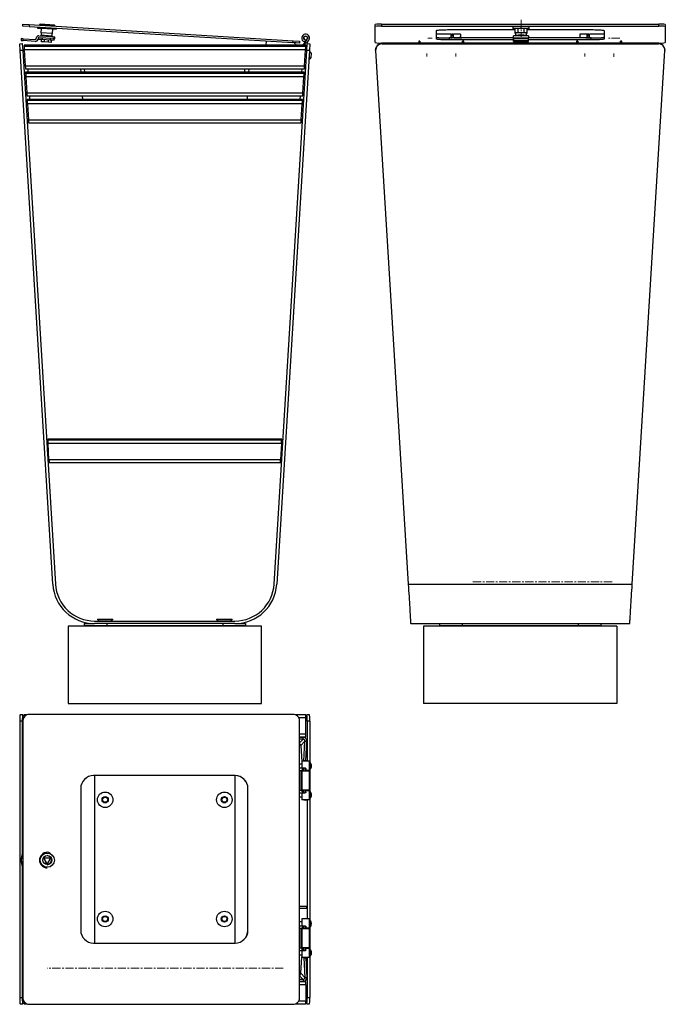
# Model space of a CAD drawing. Header units: millimetres. Extents: x 70 to 1072, y 36 to 1564.
import ezdxf

# ---------------------------------------------------------------- set-up
doc = ezdxf.new("R2010")
doc.units = ezdxf.units.MM
doc.linetypes.add('CENTERX2', pattern=[20.32, 12.7, -2.54, 2.54, -2.54])
doc.layers.add('FORMAT', color=7, linetype='Continuous')

msp = doc.modelspace()

# ---------------------------------------------------------------- linework, layer by layer
at = {"color": 7, "linetype": 'Continuous', "lineweight": 25}
for p, q in [((74.7, 1554.3), (74.9, 1557.3)), ((84.7, 1553.7), (74.7, 1554.3)), ((74.9, 1557.3), (84.9, 1556.7)), ((84.9, 1556.7), (84.7, 1553.7)), ((84.7, 1553.7), (493.9, 1528.6)), ((84.9, 1556.7), (494.1, 1531.6)), ((98.1, 1550.8), (98.2, 1552.8)), ((105.3, 1550.4), (98.1, 1550.8)), ((100.9, 1556.2), (100.8, 1555.7)), ((123.9, 1555.8), (101.9, 1557.1)), ((103.6, 1544), (103.4, 1540)), ((103.6, 1544), (104, 1550.5)), ((120.6, 1543), (103.6, 1544)), ((105.3, 1550.4), (105.4, 1552.4)), ((119.7, 1549.5), (105.3, 1550.4)), ((119.7, 1549.5), (119.8, 1551.5)), ((126.9, 1549.1), (119.7, 1549.5)), ((121, 1549.4), (120.6, 1543)), ((124.8, 1554.2), (124.8, 1554.7)), ((126.9, 1549.1), (127, 1551.1)), ((621.5, 1553.7), (621.5, 1556.7)), ((621.5, 1528.6), (621.5, 1553.7)), ((631.5, 1557.3), (631.5, 1554.3)), ((631.5, 1557.3), (1061.5, 1557.3)), ((631.5, 1554.3), (1061.5, 1554.3)), ((716.5, 1534.1), (716.5, 1547.6)), ((736.5, 1548.8), (838, 1548.8)), ((835.3, 1550.4), (835.3, 1552.4)), ((847.8, 1550.8), (835.3, 1550.4)), ((835.3, 1550.4), (835.3, 1549.5)), ((835.3, 1549.5), (838, 1549.4)), ((838, 1550), (838, 1543.5)), ((843, 1550.5), (843, 1544)), ((847.8, 1544), (843, 1544)), ((847.8, 1550.8), (847.8, 1552.8)), ((860.3, 1550.4), (847.8, 1550.8)), ((852.5, 1544), (847.8, 1544)), ((852.5, 1544), (852.5, 1550.5)), ((857.5, 1543.5), (857.5, 1550)), ((857.5, 1549.4), (860.3, 1549.5)), ((857.5, 1548.8), (956.5, 1548.8)), ((860.3, 1550.4), (860.3, 1552.4)), ((860.3, 1549.5), (860.3, 1550.4)), ((976.5, 1547.6), (976.5, 1534.1)), ((1061.5, 1554.3), (1061.5, 1557.3)), ((1071.5, 1556.7), (1071.5, 1553.7)), ((1071.5, 1553.7), (1071.5, 1528.6)), ((72.5, 1534.9), (72.3, 1531.9)), ((72.3, 1531.9), (75.3, 1531.7)), ((75.5, 1534.7), (72.5, 1534.9)), ((75.3, 1531.7), (75.5, 1534.7)), ((94.3, 1530.5), (75.3, 1531.7)), ((75.5, 1534.7), (94.5, 1533.5)), ((95.5, 1534.5), (95.6, 1535.5)), ((98.6, 1535.3), (98.5, 1534.3)), ((99.4, 1533.7), (99.5, 1536.2)), ((105.4, 1533.4), (99.4, 1533.7)), ((121.6, 1534.9), (99.6, 1536.2)), ((99.8, 1539.2), (121.8, 1537.9)), ((103.1, 1540), (103.1, 1539)), ((120.6, 1538.9), (103.1, 1540)), ((103.8, 1530), (104, 1533.5)), ((107.8, 1529.7), (103.8, 1530)), ((105.4, 1533.4), (105.6, 1535.9)), ((117.5, 1532.6), (105.4, 1533.4)), ((108, 1533.2), (107.8, 1529.7)), ((114.7, 1529.3), (107.8, 1529.7)), ((114.7, 1529.3), (114.9, 1532.8)), ((118.7, 1529), (114.7, 1529.3)), ((117.5, 1532.6), (117.7, 1535.1)), ((123.6, 1532.3), (117.5, 1532.6)), ((118.9, 1532.5), (118.7, 1529)), ((120.3, 1539), (120.6, 1543)), ((120.5, 1537.9), (120.6, 1538.9)), ((121.8, 1537.9), (121.6, 1534.9)), ((124.6, 1534.7), (121.6, 1534.9)), ((121.8, 1537.9), (124.8, 1537.7)), ((123.6, 1532.3), (123.7, 1534.7)), ((124.6, 1534.7), (124.8, 1537.7)), ((452.6, 1524.5), (453, 1531.1)), ((493.9, 1528.6), (494.1, 1531.6)), ((503.9, 1528), (493.9, 1528.6)), ((494.1, 1531.6), (504.1, 1531)), ((499.5, 1524.5), (495.9, 1528.5)), ((504.1, 1531), (503.9, 1528)), ((509.9, 1524.7), (516.1, 1534)), ((512.8, 1529.2), (510.5, 1530.6)), ((513.2, 1529.7), (512.8, 1529.2)), ((512.9, 1524.5), (513.2, 1528.6)), ((513.4, 1532.7), (513.3, 1529.7)), ((514.4, 1531.7), (513.3, 1529.9)), ((513.4, 1532.3), (514.4, 1531.7)), ((513.5, 1529.4), (516.2, 1534.2)), ((516.2, 1528.1), (518.8, 1532.7)), ((691, 1531.1), (689, 1531.1)), ((689, 1531.1), (689, 1527.1)), ((691, 1531.1), (691, 1527.1)), ((739, 1541.7), (716.5, 1541.7)), ((736.5, 1535.9), (736.5, 1532.9)), ((836.3, 1535.9), (736.5, 1535.9)), ((836.3, 1532.9), (736.5, 1532.9)), ((739, 1541.7), (739, 1535.9)), ((742.6, 1538.7), (739, 1538.7)), ((742, 1541.7), (740, 1541.7)), ((740, 1541.7), (740, 1538.7)), ((754, 1541.7), (742.8, 1541.7)), ((743, 1535.9), (743, 1541.7)), ((754, 1541.7), (754, 1535.9)), ((759, 1531.1), (757, 1531.1)), ((757, 1527.1), (757, 1531.1)), ((759, 1527.1), (759, 1531.1)), ((859.3, 1539.2), (836.3, 1539.2)), ((836.3, 1535.5), (836.3, 1539.2)), ((859.3, 1535.5), (836.3, 1535.5)), ((836.3, 1534.7), (836.3, 1535.5)), ((836.3, 1534.7), (836.3, 1531.7)), ((836.3, 1530.5), (836.3, 1531.7)), ((836.3, 1530.5), (859.3, 1530.5)), ((836.3, 1530.5), (859.3, 1530.5)), ((836.3, 1530.5), (836.3, 1530.5)), ((839, 1539.5), (839, 1539.2)), ((839.3, 1543.5), (839.3, 1539.6)), ((840.3, 1529.7), (840.3, 1530.5)), ((840.3, 1529.3), (840.3, 1529.7)), ((844.3, 1530.5), (844.3, 1530)), ((851.2, 1530), (844.3, 1530)), ((851.2, 1529), (844.3, 1529)), ((851.2, 1530), (851.2, 1530.5)), ((855.3, 1530.5), (855.3, 1529.7)), ((855.3, 1529.3), (855.3, 1529.7)), ((856.3, 1539.6), (856.3, 1543.5)), ((856.5, 1539.2), (856.5, 1539.5)), ((859.3, 1539.2), (859.3, 1535.5)), ((956.5, 1535.9), (859.3, 1535.9)), ((859.3, 1534.7), (859.3, 1535.5)), ((859.3, 1531.7), (859.3, 1534.7)), ((956.5, 1532.9), (859.3, 1532.9)), ((859.3, 1530.5), (859.3, 1531.7)), ((859.3, 1530.5), (859.3, 1530.5)), ((936, 1531.1), (934, 1531.1)), ((934, 1531.1), (934, 1527.1)), ((936, 1531.1), (936, 1527.1)), ((950.2, 1541.7), (939, 1541.7)), ((939, 1541.7), (939, 1535.9)), ((950, 1541.7), (950, 1535.9)), ((954, 1538.7), (950.4, 1538.7)), ((953, 1541.7), (951, 1541.7)), ((953, 1541.7), (953, 1538.7)), ((976.5, 1541.7), (954, 1541.7)), ((954, 1535.9), (954, 1541.7)), ((956.5, 1532.9), (956.5, 1535.9)), ((1004, 1531.1), (1002, 1531.1)), ((1002, 1527.1), (1002, 1531.1)), ((1004, 1527.1), (1004, 1531.1)), ((70.1, 1526.8), (74.1, 1527.1)), ((70.7, 1516.2), (70.1, 1526.8)), ((74.7, 1516.5), (70.7, 1516.2)), ((121.4, 687.9), (70.7, 1516.2)), ((74.1, 1527.1), (74.7, 1516.5)), ((77.1, 1518.2), (74.6, 1518.1)), ((74.7, 1516.5), (125.4, 688.1)), ((513.8, 1524.5), (76.8, 1524.5)), ((513.8, 1524.5), (76.8, 1524.5)), ((76.8, 1524.5), (76.8, 1523)), ((76.8, 1523), (513.8, 1523)), ((513.5, 1517.7), (77.1, 1517.7)), ((77.1, 1517.7), (78.7, 1492.7)), ((464.8, 688.1), (515.5, 1516.5)), ((519.4, 1516.2), (468.8, 687.9)), ((509.8, 1524.5), (509.9, 1524.7)), ((512, 1492.7), (513.5, 1517.7)), ((513.6, 1518.2), (515.6, 1518.1)), ((513.8, 1524.5), (513.8, 1523)), ((515.5, 1516.5), (516.1, 1527.1)), ((519.4, 1516.2), (515.5, 1516.5)), ((516.1, 1527.1), (516.2, 1528.1)), ((516.1, 1527.1), (520.1, 1526.8)), ((519.3, 1502.4), (520.1, 1515.3)), ((520.1, 1526.8), (519.4, 1516.2)), ((622.2, 1516.5), (622.1, 1517.7)), ((622.2, 1516.2), (622.2, 1516.5)), ((622.2, 1516.2), (672.8, 687.9)), ((689, 1528), (631.5, 1528)), ((632.1, 1527.1), (632.2, 1526.8)), ((632.1, 1527.1), (1060.9, 1527.1)), ((632.2, 1526.8), (1060.9, 1526.8)), ((757, 1528), (691, 1528)), ((694, 1527.1), (694, 1528)), ((708, 1528), (708, 1527.1)), ((709, 1528), (709, 1527.1)), ((739, 1527.1), (739, 1528)), ((740, 1527.1), (740, 1528)), ((754, 1527.1), (754, 1528)), ((934, 1528), (759, 1528)), ((1002, 1528), (936, 1528)), ((939, 1527.1), (939, 1528)), ((953, 1528), (953, 1527.1)), ((954, 1528), (954, 1527.1)), ((984, 1527.1), (984, 1528)), ((985, 1527.1), (985, 1528)), ((999, 1527.1), (999, 1528)), ((1061.5, 1528), (1004, 1528)), ((1020.2, 687.9), (1070.8, 1516.2)), ((1060.9, 1526.8), (1060.9, 1527.1)), ((1070.9, 1516.5), (1070.8, 1516.2)), ((1070.9, 1517.7), (1070.9, 1516.5)), ((522.1, 1505.7), (522.5, 1511.7)), ((78.7, 1492.7), (512, 1492.7)), ((79, 1488), (511.7, 1488)), ((171, 1482.6), (170.7, 1488)), ((419.1, 1482.6), (419.4, 1488)), ((511.3, 1482.6), (79.3, 1482.6)), ((511.3, 1482.6), (79.3, 1482.6)), ((79.3, 1481), (79.3, 1482.6)), ((79.3, 1481), (511.3, 1481)), ((511, 1475.7), (79.6, 1475.7)), ((79.6, 1475.7), (81.1, 1450.8)), ((509.4, 1450.8), (511, 1475.7)), ((511.3, 1481), (511.3, 1482.6)), ((81.1, 1450.8), (509.4, 1450.8)), ((81.4, 1446.1), (509.1, 1446.1)), ((508.7, 1440.6), (81.7, 1440.6)), ((508.7, 1440.6), (81.7, 1440.6)), ((81.7, 1439.1), (81.7, 1440.6)), ((81.7, 1439.1), (508.7, 1439.1)), ((167.2, 1446.1), (167.5, 1440.6)), ((423, 1446.1), (422.7, 1440.6)), ((423, 1446.1), (422.7, 1440.6)), ((508.7, 1439.1), (508.7, 1440.6)), ((508.4, 1433.8), (82, 1433.8)), ((82, 1433.8), (83.5, 1408.9)), ((506.9, 1408.9), (508.4, 1433.8)), ((83.5, 1408.9), (506.9, 1408.9)), ((83.8, 1404.2), (506.6, 1404.2)), ((476.5, 913.3), (113.7, 913.3)), ((476.5, 913.3), (113.7, 913.3)), ((113.7, 911.8), (113.7, 913.3)), ((113.7, 911.8), (476.5, 911.8)), ((476.2, 906.5), (114, 906.5)), ((115.5, 881.5), (114, 906.5)), ((476.2, 906.5), (474.7, 881.5)), ((476.5, 911.8), (476.5, 913.3)), ((114.6, 896.8), (113.4, 896.8)), ((114.6, 876.8), (113.4, 896.8)), ((476.8, 896.8), (475.6, 896.8)), ((476.8, 896.8), (475.6, 876.8)), ((114.6, 876.8), (115.9, 876.8)), ((115.5, 881.5), (474.7, 881.5)), ((115.9, 876.8), (474.4, 876.8)), ((474.4, 876.8), (475.6, 876.8)), ((672.8, 687.9), (1020.2, 687.9)), ((170.1, 626.8), (170.1, 623.8)), ((170.1, 626.8), (186.3, 626.8)), ((186.3, 630.8), (403.9, 630.8)), ((403.9, 626.8), (186.3, 626.8)), ((190.6, 633.8), (190.6, 633.3)), ((190.6, 633.8), (214.6, 633.8)), ((190.6, 633.3), (193.1, 630.8)), ((190.6, 633.3), (214.6, 633.3)), ((205.1, 626.8), (205.1, 623.8)), ((212.1, 630.8), (214.6, 633.3)), ((214.6, 633.3), (214.6, 633.8)), ((375.6, 633.8), (375.6, 633.3)), ((375.6, 633.8), (399.6, 633.8)), ((375.6, 633.3), (378.1, 630.8)), ((375.6, 633.3), (399.6, 633.3)), ((385.1, 626.8), (385.1, 623.8)), ((397.1, 630.8), (399.6, 633.3)), ((399.6, 633.3), (399.6, 633.8)), ((403.9, 626.8), (420.1, 626.8)), ((420.1, 626.8), (420.1, 623.8)), ((676.6, 626.8), (740.3, 626.8)), ((721.5, 626.8), (721.5, 623.8)), ((740.3, 626.8), (756.5, 626.8)), ((756.5, 626.8), (756.5, 623.8)), ((756.5, 626.8), (936.5, 626.8)), ((936.5, 626.8), (936.5, 623.8)), ((936.5, 626.8), (952.7, 626.8)), ((952.7, 626.8), (1016.5, 626.8)), ((971.5, 626.8), (971.5, 623.8)), ((145.1, 622.8), (145.1, 502.8)), ((445.1, 622.8), (145.1, 622.8)), ((170.1, 623.8), (170.1, 622.8)), ((170.1, 623.8), (205.1, 623.8)), ((205.1, 623.8), (205.1, 622.8)), ((205.1, 623.8), (385.1, 623.8)), ((385.1, 623.8), (385.1, 622.8)), ((385.1, 623.8), (420.1, 623.8)), ((420.1, 623.8), (420.1, 622.8)), ((445.1, 502.8), (445.1, 622.8)), ((696.5, 622.8), (696.5, 502.8)), ((996.5, 622.8), (696.5, 622.8)), ((721.5, 623.8), (721.5, 622.8)), ((721.5, 623.8), (756.5, 623.8)), ((756.5, 623.8), (756.5, 622.8)), ((756.5, 623.8), (936.5, 623.8)), ((936.5, 623.8), (936.5, 622.8)), ((936.5, 623.8), (971.5, 623.8)), ((971.5, 623.8), (971.5, 622.8)), ((996.5, 622.8), (996.5, 502.8)), ((145.1, 502.8), (445.1, 502.8)), ((996.5, 502.8), (696.5, 502.8)), ((74.1, 475.2), (70.1, 475.2)), ((70.1, 475.2), (70.1, 46.4)), ((74.7, 485.2), (70.7, 485.2)), ((74.1, 475.2), (74.1, 268.5)), ((76.9, 483), (74.7, 485.2)), ((74.7, 475.8), (74.7, 45.8)), ((74.9, 475.8), (74.7, 475.8)), ((74.9, 475.8), (74.9, 45.8)), ((81.4, 485.2), (77.1, 485.2)), ((84.7, 485.8), (84.9, 485.8)), ((494.1, 485.8), (84.9, 485.8)), ((513.5, 485.2), (497.4, 485.2)), ((504.1, 45.8), (504.1, 475.8)), ((515.5, 485.2), (513.8, 483.5)), ((513.8, 455.6), (513.8, 480.5)), ((519.5, 485.2), (515.5, 485.2)), ((520.1, 475.2), (516.1, 475.2)), ((516.1, 475.2), (516.1, 413.5)), ((520.1, 475.2), (520.1, 46.4)), ((74.6, 444.5), (74.7, 445.3)), ((74.7, 443.5), (74.6, 444.5)), ((74.7, 444.5), (74.6, 444.5)), ((509.6, 450.2), (504.1, 450.2)), ((509.6, 447.2), (504.1, 447.2)), ((506, 437.6), (512.6, 444.2)), ((509.6, 447.2), (509.6, 450.2)), ((510.8, 413.4), (512.6, 444.2)), ((512.6, 449.4), (513.5, 450.3)), ((512.6, 444.2), (515.6, 444.2)), ((513.8, 413.8), (515.6, 444.2)), ((506, 437.6), (507.6, 412.3)), ((507.6, 413.3), (507.6, 402.3)), ((519.6, 413.3), (507.6, 413.3)), ((519.6, 399.3), (519.6, 413.3)), ((507.6, 408.8), (504.1, 408.8)), ((504.1, 402.8), (507.6, 402.8)), ((506.3, 398.3), (504.8, 398.3)), ((506.3, 398.3), (506.3, 368.3)), ((507.6, 398.3), (506.3, 398.3)), ((513, 402.3), (507.6, 402.3)), ((507.6, 398.3), (507.6, 368.3)), ((507.6, 398.3), (519.6, 398.3)), ((508.3, 402.3), (508.4, 400.8)), ((508.3, 400.8), (508.3, 399.3)), ((508.3, 400.8), (510.6, 400.8)), ((510.1, 400.8), (510.1, 402.3)), ((510.6, 402.3), (510.6, 398.3)), ((514, 401.3), (513.8, 401.3)), ((513.8, 401.3), (513.8, 399.3)), ((514, 399.3), (513.8, 399.3)), ((514, 399.3), (514, 401.3)), ((514, 399.3), (519.6, 399.3)), ((516.6, 398.3), (516.6, 399.3)), ((519.6, 368.3), (519.6, 398.3)), ((404.3, 390.8), (184.7, 390.8)), ((164.7, 370.8), (164.7, 150.8)), ((424.2, 370.8), (424, 370.8)), ((424, 150.8), (424, 370.8)), ((424.2, 150.8), (424.2, 370.8)), ((504.8, 368.3), (506.3, 368.3)), ((506.3, 368.3), (507.6, 368.3)), ((519.6, 368.3), (507.6, 368.3)), ((508.3, 365.8), (508.3, 367.3)), ((510.6, 368.3), (510.6, 364.3)), ((513.8, 365.3), (513.8, 367.3)), ((514, 367.3), (513.8, 367.3)), ((514, 365.3), (514, 367.3)), ((519.6, 367.3), (514, 367.3)), ((516.6, 367.3), (516.6, 368.3)), ((519.6, 353.3), (519.6, 367.3)), ((507.6, 363.8), (504.1, 363.8)), ((504.1, 357.8), (507.6, 357.8)), ((507.6, 364.3), (507.6, 353.3)), ((507.6, 364.3), (513, 364.3)), ((519.6, 353.3), (507.6, 353.3)), ((508.3, 365.8), (510.6, 365.8)), ((513.8, 365.3), (514, 365.3)), ((516.1, 353.1), (516.1, 168.5)), ((108.2, 260.9), (107.9, 260.9)), ((107.9, 260.9), (111.3, 254.9)), ((108.2, 260.9), (111.6, 254.9)), ((109.3, 262.8), (108.9, 262.8)), ((116.2, 262.8), (109.3, 262.8)), ((112.8, 271.6), (112.8, 271.6)), ((113.8, 254.9), (117.2, 260.9)), ((74.1, 250.6), (74.1, 46.4)), ((111.6, 254.9), (111.3, 254.9)), ((112.4, 254.8), (112.7, 254.8)), ((112.8, 247.6), (112.8, 247.6)), ((504.1, 188.3), (515.1, 188.3)), ((504.1, 185.3), (515.1, 185.3)), ((515.1, 188.3), (515.1, 185.3)), ((507.6, 168.3), (507.6, 157.3)), ((519.6, 168.3), (507.6, 168.3)), ((519.6, 154.3), (519.6, 168.3)), ((507.6, 163.8), (504.1, 163.8)), ((504.1, 157.8), (507.6, 157.8)), ((506.3, 153.3), (504.8, 153.3)), ((506.3, 153.3), (506.3, 123.3)), ((507.6, 153.3), (506.3, 153.3)), ((513, 157.3), (507.6, 157.3)), ((507.6, 153.3), (507.6, 123.3)), ((507.6, 153.3), (519.6, 153.3)), ((508.3, 155.8), (508.3, 154.3)), ((508.3, 155.8), (510.6, 155.8)), ((510.6, 157.3), (510.6, 153.3)), ((514, 156.3), (513.8, 156.3)), ((513.8, 156.3), (513.8, 154.3)), ((514, 154.3), (513.8, 154.3)), ((514, 154.3), (514, 156.3)), ((514, 154.3), (519.6, 154.3)), ((516.6, 153.3), (516.6, 154.3)), ((519.6, 123.3), (519.6, 153.3)), ((424, 150.8), (424.2, 150.8)), ((184.7, 130.8), (404.3, 130.8)), ((504.8, 123.3), (506.3, 123.3)), ((506.3, 123.3), (507.6, 123.3)), ((519.6, 123.3), (507.6, 123.3)), ((508.3, 120.8), (508.3, 122.3)), ((510.6, 123.3), (510.6, 119.3)), ((513.8, 120.3), (513.8, 122.3)), ((514, 122.3), (513.8, 122.3)), ((514, 120.3), (514, 122.3)), ((519.6, 122.3), (514, 122.3)), ((516.6, 122.3), (516.6, 123.3)), ((519.6, 108.3), (519.6, 122.3)), ((507.6, 118.8), (504.1, 118.8)), ((504.1, 112.8), (507.6, 112.8)), ((506, 84), (507.6, 109.3)), ((507.6, 119.3), (507.6, 108.3)), ((507.6, 119.3), (513, 119.3)), ((519.6, 108.3), (507.6, 108.3)), ((508.3, 120.8), (510.6, 120.8)), ((508.3, 119.3), (508.4, 120.8)), ((510.1, 120.8), (510.1, 119.3)), ((510.8, 108.2), (512.6, 77.4)), ((513.8, 120.3), (514, 120.3)), ((513.8, 107.8), (515.6, 77.4)), ((516.1, 108.1), (516.1, 46.4)), ((74.7, 78.1), (74.6, 77.1)), ((74.7, 77.1), (74.6, 77.1)), ((74.6, 77.1), (74.7, 76.3)), ((506, 84), (512.6, 77.4)), ((512.6, 77.4), (515.6, 77.4)), ((509.6, 74.4), (504.1, 74.4)), ((509.6, 71.4), (504.1, 71.4)), ((509.6, 74.4), (509.6, 71.4)), ((513.5, 71.3), (512.6, 72.2)), ((513.8, 66), (513.8, 41.1)), ((70.1, 46.4), (74.1, 46.4)), ((516.1, 46.4), (520.1, 46.4)), ((70.7, 36.4), (74.7, 36.4)), ((74.7, 45.8), (74.9, 45.8)), ((74.7, 36.5), (76.9, 38.6)), ((77.1, 36.4), (81.4, 36.4)), ((84.9, 35.8), (84.7, 35.8)), ((84.9, 35.8), (494.1, 35.8)), ((497.4, 36.4), (513.5, 36.4)), ((513.8, 38.1), (515.5, 36.5)), ((515.5, 36.4), (519.5, 36.4))]:
    msp.add_line(p, q, dxfattribs=at)
at = {"color": 8, "linetype": 'Continuous', "lineweight": 25}
for p, q in [((124.8, 1554.7), (100.9, 1556.2)), ((742, 1538.7), (742, 1541.7)), ((951, 1541.7), (951, 1538.7)), ((82.5, 1488), (82.8, 1482.6)), ((164.6, 1488), (165, 1482.6)), ((419.2, 1482.6), (419.5, 1488)), ((425.6, 1488), (425.2, 1482.6)), ((507.7, 1488), (507.4, 1482.6)), ((85.1, 1446.1), (85.4, 1440.6)), ((505.2, 1446.1), (504.8, 1440.6)), ((513.8, 480.5), (502.9, 480.5)), ((504.1, 455.6), (513.8, 455.6)), ((513.5, 450.3), (504.1, 450.3)), ((509.6, 447.2), (504.1, 441.7)), ((508.3, 399.3), (510.6, 399.3)), ((186.3, 390.8), (186.3, 130.8)), ((403.9, 390.8), (403.9, 130.8)), ((510.6, 367.3), (508.3, 367.3)), ((508.3, 154.3), (510.6, 154.3)), ((510.6, 122.3), (508.3, 122.3)), ((509.6, 74.4), (504.1, 79.9)), ((504.1, 71.3), (513.5, 71.3)), ((513.8, 66), (504.1, 66)), ((502.9, 41.1), (513.8, 41.1))]:
    msp.add_line(p, q, dxfattribs=at)
at = {"color": 7, "linetype": 'Continuous', "lineweight": 25, "flags": 128}
for points in [[(716.5, 1547.6), (716.7, 1547.7), (717.3, 1547.9), (718.3, 1548.1), (719.7, 1548.2), (721.4, 1548.4), (723.4, 1548.5), (725.7, 1548.6), (728.2, 1548.7), (730.9, 1548.7), (733.7, 1548.8), (736.5, 1548.8)], [(843, 1544), (841.4, 1543.9), (840.1, 1543.8), (839.1, 1543.8), (838.4, 1543.6), (838.1, 1543.5), (838.1, 1543.4), (838.4, 1543.3), (839.1, 1543.2), (839.3, 1543.2)], [(847.8, 1544), (846, 1544), (844.3, 1543.9), (842.8, 1543.9), (841.4, 1543.8), (840.4, 1543.7), (839.7, 1543.6), (839.3, 1543.5), (839.3, 1543.5)], [(856.3, 1543.5), (856.2, 1543.5), (855.8, 1543.6), (855.1, 1543.7), (854.1, 1543.8), (852.8, 1543.9), (851.2, 1543.9), (849.5, 1544), (847.8, 1544)], [(856.3, 1543.2), (856.4, 1543.2), (857.1, 1543.3), (857.5, 1543.4), (857.5, 1543.5), (857.1, 1543.6), (856.4, 1543.8), (855.4, 1543.8), (854.1, 1543.9), (852.5, 1544)], [(956.5, 1548.8), (959.4, 1548.8), (962.1, 1548.7), (964.8, 1548.7), (967.3, 1548.6), (969.6, 1548.5), (971.6, 1548.4), (973.3, 1548.2), (974.7, 1548.1), (975.7, 1547.9), (976.3, 1547.7), (976.5, 1547.6)], [(716.5, 1537.1), (716.7, 1537), (717.3, 1536.8), (718.3, 1536.6), (719.7, 1536.5), (721.4, 1536.3), (723.4, 1536.2), (725.7, 1536.1), (728.2, 1536), (730.9, 1536), (733.7, 1535.9), (736.5, 1535.9)], [(736.5, 1532.9), (733.7, 1532.9), (730.9, 1533), (728.2, 1533), (725.7, 1533.1), (723.4, 1533.2), (721.4, 1533.3), (719.7, 1533.5), (718.3, 1533.6), (717.3, 1533.8), (716.7, 1534), (716.5, 1534.1)], [(956.5, 1535.9), (959.4, 1535.9), (962.1, 1536), (964.8, 1536), (967.3, 1536.1), (969.6, 1536.2), (971.6, 1536.3), (973.3, 1536.5), (974.7, 1536.6), (975.7, 1536.8), (976.3, 1537), (976.5, 1537.1)], [(976.5, 1534.1), (976.3, 1534), (975.7, 1533.8), (974.7, 1533.6), (973.3, 1533.5), (971.6, 1533.3), (969.6, 1533.2), (967.3, 1533.1), (964.8, 1533), (962.1, 1533), (959.4, 1532.9), (956.5, 1532.9)], [(672.8, 687.9), (673.1, 683), (673.4, 678.1), (673.7, 673.4), (674, 668.7), (674.3, 664.2), (674.6, 659.9), (674.8, 655.7), (675.1, 651.7), (675.3, 648), (675.5, 644.5), (675.7, 641.3), (675.9, 638.3), (676, 635.7), (676.2, 633.4), (676.3, 631.4), (676.4, 629.8), (676.5, 628.5), (676.5, 627.6), (676.6, 627), (676.6, 626.8)], [(1016.5, 626.8), (1016.5, 627), (1016.5, 627.6), (1016.6, 628.5), (1016.6, 629.8), (1016.7, 631.4), (1016.9, 633.4), (1017, 635.7), (1017.2, 638.3), (1017.3, 641.3), (1017.5, 644.5), (1017.7, 648), (1018, 651.7), (1018.2, 655.7), (1018.5, 659.9), (1018.7, 664.2), (1019, 668.7), (1019.3, 673.4), (1019.6, 678.1), (1019.9, 683), (1020.2, 687.9)], [(522.3, 157.8), (522.4, 158.1), (522.4, 158.7)]]:
    msp.add_lwpolyline(points, dxfattribs=at)
at = {"color": 7, "linetype": 'Continuous', "lineweight": 25}
for centre, radius in [((513.6, 1535.7), 3), ((202.6, 353.3), 12), ((202.6, 353.3), 4.85), ((202.6, 353.3), 3.96), ((387.6, 353.3), 12), ((387.6, 353.3), 4.85), ((387.6, 353.3), 3.96), ((112.9, 259.6), 11), ((112.9, 259.6), 7), ((202.6, 168.3), 12), ((202.6, 168.3), 4.85), ((202.6, 168.3), 3.96), ((387.6, 168.3), 12), ((387.6, 168.3), 4.85), ((387.6, 168.3), 3.96)]:
    msp.add_circle(centre, radius, dxfattribs=at)
for centre, radius, start, end in [((101.9, 1556.1), 1, 86.5, 176.5), ((123.8, 1554.8), 1, 356.5, 86.5), ((629, 1515.9), 41.5, 86.5586, 100.4282), ((629, 1512.9), 41.5, 86.5575, 100.4293), ((842, 1535.6), 14.9, 86.3125, 105.5999), ((847.8, 1402.8), 147.8, 88.1479, 91.8521), ((853.5, 1535.6), 14.9, 74.4001, 93.6875), ((1064, 1515.9), 41.5, 79.5718, 93.4414), ((1064, 1512.9), 41.5, 79.5707, 93.4425), ((94.5, 1534.5), 4, 266.5, 356.5), ((94.5, 1534.5), 1, 266.5, 356.5), ((99.6, 1535.2), 4, 86.5, 176.5), ((99.6, 1535.2), 1, 86.5, 176.5), ((513.6, 1535.7), 6, 329.8352, 266.5), ((513.6, 1535.7), 3, 329.8352, 266.5), ((515.2, 1528.4), 2, 149.8352, 176.5), ((629, 1569.4), 41.5, 259.5704, 273.4428), ((745.3, 1535.7), 9.25, 1.2908, 18.9246), ((847.8, 1177.9), 357, 88.1539, 91.8461), ((847.8, 1174.9), 357, 88.1539, 91.8461), ((845.5, 1505), 35.1, 86.3204, 100.6666), ((845, 1484.9), 45.1, 90.9071, 96.079), ((845, 1574.1), 45.1, 263.9198, 269.094), ((850, 1505), 35.1, 79.3334, 93.6796), ((850.5, 1484.9), 45.1, 83.921, 89.0929), ((850.5, 1574.1), 45.1, 270.906, 276.0802), ((947.8, 1535.7), 9.25, 161.0754, 178.7092), ((1064, 1569.4), 41.5, 266.5572, 280.4296), ((76.4, 1526.3), 8.37, 258.1388, 275.1999), ((514, 1525), 7.04, 266.0574, 282.5375), ((516.7, 1509.7), 6.12, 18.9766, 56.9842), ((627.1, 1518), 5, 151.1322, 183.5), ((1065.9, 1518), 5, 356.5, 28.8678), ((516.6, 1508.3), 6.12, 296.0158, 334.0234), ((82.8, 1416.9), 6.61, 256.4959, 275.8647), ((507.5, 1416.4), 6.05, 264.6028, 283.9355), ((186.3, 691.8), 65, 183.5, 270), ((186.3, 691.8), 61, 183.5, 270), ((403.9, 691.8), 61, 270, 356.5), ((403.9, 691.8), 65, 270, 356.5), ((84.7, 475.8), 9.99, 90.0534, 180.0535), ((84.9, 475.8), 9.99, 90.0536, 180.0534), ((494.1, 475.8), 9.99, 359.9465, 89.9466), ((509.5, 444.2), 6.02, 0.0369, 89.7504), ((509.6, 444.2), 3.01, 0.0369, 89.7502), ((503, 437.6), 3.01, 0.0378, 68.5174), ((513.6, 404.6), 9.25, 71.0754, 108.9246), ((504.8, 399.3), 0.998, 220.4097, 269.983), ((506.3, 406.3), 16.2, 356.6552, 8.6346), ((508.8, 404.9), 13.7, 351.243, 1.9542), ((184.7, 370.8), 20, 90.0484, 180.0586), ((404.1, 370.8), 20, 359.9415, 89.9516), ((404.2, 370.8), 20, 359.9517, 89.9414), ((504.8, 367.3), 0.997, 90.0147, 139.5936), ((513.6, 362.1), 9.25, 251.0754, 288.9246), ((506.3, 361.3), 16.2, 356.6552, 8.6345), ((508.8, 359.9), 13.7, 351.243, 1.9542), ((95.9, 259.6), 23.6, 154.0812, 205.9188), ((96.1, 259.6), 23.6, 155.1189, 204.8811), ((112.8, 259.6), 12, 90.0513, 180.0556), ((112.8, 259.6), 12, 90.0513, 180.0557), ((112.4, 259.6), 4.75, 136.886, 163.2065), ((112.8, 262.1), 9.72, 61.0718, 118.9282), ((112.7, 259.6), 4.75, 136.8848, 163.2077), ((112.4, 259.6), 6.99, 359.9402, 87.9501), ((112.7, 259.6), 4.75, 16.7929, 43.1145), ((112.8, 259.5), 12, 179.9488, 269.9442), ((112.8, 259.5), 12, 179.9487, 269.9443), ((112.4, 259.5), 4.73, 256.8022, 269.9999), ((112.7, 259.5), 4.73, 256.8021, 283.1979), ((112.4, 259.5), 6.99, 272.0654, 0.0443), ((513.6, 159.6), 9.25, 71.0754, 108.9246), ((504.8, 154.3), 0.998, 220.4084, 269.9834), ((499.9, 160.8), 22.6, 354.6899, 7.5784), ((184.7, 150.8), 20, 179.9516, 269.9414), ((404.1, 150.8), 20, 270.0586, 0.0484), ((404.2, 150.8), 20, 270.0484, 0.0585), ((504.8, 122.3), 0.997, 90.0143, 139.593), ((513.6, 117.1), 9.25, 251.0754, 288.9246), ((500, 115.8), 22.6, 352.4461, 7.5401), ((503, 84), 3.01, 291.4826, 359.9622), ((509.6, 77.4), 3.01, 270.2498, 359.9631), ((509.5, 77.4), 6.02, 270.2496, 359.9631), ((84.7, 45.8), 9.99, 179.9465, 269.9466), ((84.9, 45.8), 9.99, 179.9466, 269.9464), ((494.1, 45.8), 9.99, 270.0534, 0.0535)]:
    msp.add_arc(centre, radius, start, end, dxfattribs=at)
for centre, major_axis, ratio, start_param, end_param in [((77.1, 1519.5), (-0.31, 5), 0.00372, 6.282958, 6.344045), ((77.1, 1518), (-0.31, 5), 0.00372, 0.060859, 1.631656), ((513.5, 1518), (0.31, 5), 0.00372, 4.65153, 6.222326), ((513.5, 1519.5), (0.31, 5), 0.00372, 6.222326, 6.283412), ((632.1, 1517.1), (10, 0), 0.998128, 1.570796, 3.202565), ((632.2, 1516.8), (10, 0), 0.998128, 1.570796, 3.202565), ((1060.9, 1517.1), (10, 0), 0.998128, 6.222213, 7.853982), ((1060.9, 1516.8), (10, 0), 0.998128, 6.222213, 7.853982), ((78.7, 1493), (-0.31, 5), 0.00372, 1.631656, 3.141366), ((512, 1493), (0.31, 5), 0.00372, 3.14182, 4.65153), ((79.6, 1477.6), (-0.31, 5), 0.00372, 6.282958, 6.344045), ((79.6, 1476), (-0.31, 5), 0.00372, 0.060859, 1.631656), ((511, 1476), (0.31, 5), 0.00372, 4.65153, 6.222326), ((511, 1477.6), (0.31, 5), 0.00372, 6.222326, 6.283412), ((81.1, 1451.1), (-0.31, 5), 0.00372, 1.631656, 3.141366), ((82, 1435.6), (-0.31, 5), 0.00372, 6.282958, 6.344045), ((82, 1434.1), (-0.31, 5), 0.00372, 0.060859, 1.631656), ((508.4, 1434.1), (0.31, 5), 0.00372, 4.65153, 6.222326), ((508.4, 1435.6), (0.31, 5), 0.00372, 6.222326, 6.283412), ((509.4, 1451.1), (0.31, 5), 0.00372, 3.14182, 4.65153), ((83.5, 1409.2), (-0.31, 5), 0.00372, 1.631656, 3.141366), ((506.9, 1409.2), (0.31, 5), 0.00372, 3.14182, 4.65153), ((114, 908.3), (-0.31, 5), 0.00372, 6.282958, 6.344045), ((114, 906.8), (-0.31, 5), 0.00372, 0.060859, 1.631656), ((476.2, 906.8), (0.31, 5), 0.00372, 4.65153, 6.222326), ((476.2, 908.3), (0.31, 5), 0.00372, 6.222326, 6.283412), ((115.5, 881.8), (-0.31, 5), 0.00372, 1.631656, 3.141366), ((474.7, 881.8), (0.31, 5), 0.00372, 3.14182, 4.65153), ((70.7, 475.2), (0, 10), 0.061048, 0.000228, 1.570796), ((74.7, 475.2), (0, 10), 0.061048, 6.222213, 7.853982), ((77.1, 480.2), (-0.02, 5), 0.061048, 6.282957, 7.492046), ((513.5, 480.2), (0.02, 5), 0.061048, 4.773704, 6.283414), ((515.5, 475.2), (0, 10), 0.061048, 4.712389, 6.344158), ((519.5, 475.2), (0, 10), 0.061048, 4.712389, 6.282957), ((513.5, 455.3), (0.02, 5), 0.061048, 3.202908, 4.773704), ((513.5, 66.3), (-0.02, 5), 0.061048, 4.651074, 6.22187), ((70.7, 46.4), (0, 10), 0.061048, 1.570796, 3.141364), ((74.7, 46.4), (0, 10), 0.061048, 1.570796, 3.202565), ((515.5, 46.4), (0, 10), 0.061048, 3.08062, 4.712389), ((519.5, 46.4), (0, 10), 0.061048, 3.141821, 4.712389), ((77.1, 41.4), (0.02, 5), 0.061048, 1.932732, 3.141821), ((513.5, 41.4), (-0.02, 5), 0.061048, 3.141364, 4.651074)]:
    msp.add_ellipse(centre, major_axis=major_axis, ratio=ratio, start_param=start_param, end_param=end_param, dxfattribs=at)
for points, knots in [([(742, 1541.7), (742.1, 1541.7), (742.3, 1541.7), (742.6, 1541.7), (742.9, 1541.7), (743, 1541.7), (743, 1541.7), (743, 1541.7)], [0, 0, 0, 0, 0.214045, 0.428089, 0.641869, 0.854625, 1, 1, 1, 1]), ([(743, 1538.6), (743, 1538.6), (743, 1538.7), (742.8, 1538.7), (742.7, 1538.7), (742.6, 1538.7)], [0, 0, 0, 0, 0.3432706, 0.687068, 1, 1, 1, 1]), ([(950, 1541.7), (950, 1541.7), (950, 1541.7), (950.2, 1541.7), (950.5, 1541.7), (950.7, 1541.7), (950.9, 1541.7), (951, 1541.7)], [0, 0, 0, 0, 0.213848, 0.427791, 0.64019, 0.853255, 1, 1, 1, 1]), ([(950.5, 1538.7), (950.4, 1538.7), (950.3, 1538.7), (950.2, 1538.7), (950, 1538.7), (950, 1538.6), (950, 1538.6)], [0, 0, 0, 0, 0.074601, 0.413585, 0.746206, 1, 1, 1, 1]), ([(520.1, 1515.3), (520, 1515.3), (520, 1515.4), (520, 1515.5), (519.9, 1515.6), (519.7, 1515.6), (519.6, 1515.6), (519.5, 1515.5), (519.4, 1515.4), (519.4, 1515.4), (519.4, 1515.3)], [0, 0, 0, 0, 0.124921, 0.249892, 0.374888, 0.499885, 0.62486, 0.749788, 0.874703, 1, 1, 1, 1]), ([(518.6, 1502.4), (518.6, 1502.4), (518.6, 1502.3), (518.7, 1502.2), (518.8, 1502.1), (518.9, 1502), (519, 1502.1), (519.2, 1502.1), (519.2, 1502.2), (519.3, 1502.3), (519.3, 1502.4)], [0, 0, 0, 0, 0.125297, 0.250212, 0.37514, 0.500115, 0.625112, 0.750108, 0.875079, 1, 1, 1, 1]), ([(507.9, 398.3), (507.9, 398.3), (508, 398.3), (508.1, 398.5), (508.2, 398.8), (508.3, 399), (508.3, 399.2), (508.3, 399.3)], [0, 0, 0, 0, 0.213824, 0.427763, 0.64019, 0.853248, 1, 1, 1, 1]), ([(513.8, 401.3), (513.8, 401.4), (513.8, 401.6), (513.6, 401.9), (513.4, 402.2), (513.1, 402.3), (512.9, 402.3), (512.8, 402.3)], [0, 0, 0, 0, 0.212004, 0.424034, 0.635017, 0.842039, 1, 1, 1, 1]), ([(513, 402.3), (513.1, 402.3), (513.3, 402.3), (513.6, 402.1), (513.9, 401.8), (514, 401.6), (514, 401.4), (514, 401.3)], [0, 0, 0, 0, 0.213847, 0.427788, 0.64019, 0.85325, 1, 1, 1, 1]), ([(522.3, 408.8), (522, 409.4), (521.5, 410.5), (520.5, 411.1), (520.1, 411.4)], [0, 0, 0, 0, 0.576828, 1, 1, 1, 1]), ([(520.1, 400.2), (520.5, 400.5), (521.5, 401.1), (522, 402.2), (522.3, 402.8)], [0, 0, 0, 0, 0.423816, 1, 1, 1, 1]), ([(508.3, 367.3), (508.3, 367.4), (508.3, 367.6), (508.2, 367.9), (508.1, 368.2), (508, 368.3), (507.9, 368.3), (507.9, 368.3)], [0, 0, 0, 0, 0.214041, 0.428101, 0.641887, 0.854625, 1, 1, 1, 1]), ([(200.3, 357.3), (200, 356.7), (199.4, 355.8), (198.6, 354.3), (198.2, 353.6), (198, 353.3)], [0, 0, 0, 0, 0.439131, 0.751378, 1, 1, 1, 1]), ([(198, 353.3), (198.3, 352.7), (198.9, 351.8), (199.7, 350.3), (200.1, 349.6), (200.3, 349.3)], [0, 0, 0, 0, 0.439131, 0.751379, 1, 1, 1, 1]), ([(204.9, 357.3), (204.3, 357.3), (203.1, 357.3), (201.5, 357.3), (200.7, 357.3), (200.3, 357.3)], [0, 0, 0, 0, 0.439132, 0.751379, 1, 1, 1, 1]), ([(207.2, 353.3), (206.9, 353.9), (206.3, 354.8), (205.5, 356.3), (205.1, 357), (204.9, 357.3)], [0, 0, 0, 0, 0.43913, 0.751378, 1, 1, 1, 1]), ([(204.9, 349.3), (205.2, 349.9), (205.8, 350.9), (206.6, 352.3), (207, 353), (207.2, 353.3)], [0, 0, 0, 0, 0.439131, 0.751378, 1, 1, 1, 1]), ([(385.3, 357.3), (385, 356.7), (384.4, 355.8), (383.6, 354.3), (383.2, 353.6), (383, 353.3)], [0, 0, 0, 0, 0.439131, 0.751378, 1, 1, 1, 1]), ([(383, 353.3), (383.3, 352.7), (383.9, 351.8), (384.7, 350.3), (385.1, 349.6), (385.3, 349.3)], [0, 0, 0, 0, 0.43913, 0.751379, 1, 1, 1, 1]), ([(389.9, 357.3), (389.3, 357.3), (388.1, 357.3), (386.5, 357.3), (385.7, 357.3), (385.3, 357.3)], [0, 0, 0, 0, 0.439132, 0.751379, 1, 1, 1, 1]), ([(392.2, 353.3), (391.9, 353.9), (391.3, 354.8), (390.5, 356.3), (390.1, 357), (389.9, 357.3)], [0, 0, 0, 0, 0.439131, 0.751377, 1, 1, 1, 1]), ([(389.9, 349.3), (390.2, 349.9), (390.8, 350.9), (391.6, 352.3), (392, 353), (392.2, 353.3)], [0, 0, 0, 0, 0.439131, 0.751378, 1, 1, 1, 1]), ([(512.8, 364.3), (512.9, 364.3), (513.1, 364.3), (513.4, 364.5), (513.7, 364.7), (513.8, 365), (513.8, 365.2), (513.8, 365.3)], [0, 0, 0, 0, 0.2112941, 0.4229123, 0.6286467, 0.836577, 1, 1, 1, 1]), ([(514, 365.3), (514, 365.2), (514, 365), (513.8, 364.7), (513.5, 364.4), (513.3, 364.3), (513.1, 364.3), (513, 364.3)], [0, 0, 0, 0, 0.214045, 0.428089, 0.641869, 0.854625, 1, 1, 1, 1]), ([(522.3, 363.8), (522, 364.4), (521.5, 365.5), (520.5, 366.1), (520.1, 366.4)], [0, 0, 0, 0, 0.576827, 1, 1, 1, 1]), ([(520.1, 355.2), (520.5, 355.5), (521.5, 356.1), (522, 357.2), (522.3, 357.8)], [0, 0, 0, 0, 0.423816, 1, 1, 1, 1]), ([(200.3, 349.3), (200.9, 349.3), (202.1, 349.3), (203.7, 349.3), (204.5, 349.3), (204.9, 349.3)], [0, 0, 0, 0, 0.439132, 0.751379, 1, 1, 1, 1]), ([(385.3, 349.3), (385.9, 349.3), (387.1, 349.3), (388.7, 349.3), (389.5, 349.3), (389.9, 349.3)], [0, 0, 0, 0, 0.439132, 0.751379, 1, 1, 1, 1]), ([(200.3, 172.3), (200, 171.7), (199.4, 170.8), (198.6, 169.3), (198.2, 168.6), (198, 168.3)], [0, 0, 0, 0, 0.439131, 0.751378, 1, 1, 1, 1]), ([(198, 168.3), (198.3, 167.7), (198.9, 166.8), (199.7, 165.3), (200.1, 164.6), (200.3, 164.3)], [0, 0, 0, 0, 0.439131, 0.751377, 1, 1, 1, 1]), ([(204.9, 172.3), (204.3, 172.3), (203.1, 172.3), (201.5, 172.3), (200.7, 172.3), (200.3, 172.3)], [0, 0, 0, 0, 0.439132, 0.751379, 1, 1, 1, 1]), ([(207.2, 168.3), (206.9, 168.9), (206.3, 169.8), (205.5, 171.3), (205.1, 172), (204.9, 172.3)], [0, 0, 0, 0, 0.43913, 0.751379, 1, 1, 1, 1]), ([(204.9, 164.3), (205.2, 164.9), (205.8, 165.9), (206.6, 167.3), (207, 168), (207.2, 168.3)], [0, 0, 0, 0, 0.439131, 0.751378, 1, 1, 1, 1]), ([(385.3, 172.3), (385, 171.7), (384.4, 170.8), (383.6, 169.3), (383.2, 168.6), (383, 168.3)], [0, 0, 0, 0, 0.439131, 0.751378, 1, 1, 1, 1]), ([(383, 168.3), (383.3, 167.7), (383.9, 166.8), (384.7, 165.3), (385.1, 164.6), (385.3, 164.3)], [0, 0, 0, 0, 0.43913, 0.751378, 1, 1, 1, 1]), ([(389.9, 172.3), (389.3, 172.3), (388.1, 172.3), (386.5, 172.3), (385.7, 172.3), (385.3, 172.3)], [0, 0, 0, 0, 0.439132, 0.751379, 1, 1, 1, 1]), ([(392.2, 168.3), (391.9, 168.9), (391.3, 169.8), (390.5, 171.3), (390.1, 172), (389.9, 172.3)], [0, 0, 0, 0, 0.439131, 0.751379, 1, 1, 1, 1]), ([(389.9, 164.3), (390.2, 164.9), (390.8, 165.9), (391.6, 167.3), (392, 168), (392.2, 168.3)], [0, 0, 0, 0, 0.439131, 0.751378, 1, 1, 1, 1]), ([(200.3, 164.3), (200.9, 164.3), (202.1, 164.3), (203.7, 164.3), (204.5, 164.3), (204.9, 164.3)], [0, 0, 0, 0, 0.439132, 0.751379, 1, 1, 1, 1]), ([(385.3, 164.3), (385.9, 164.3), (387.1, 164.3), (388.7, 164.3), (389.5, 164.3), (389.9, 164.3)], [0, 0, 0, 0, 0.439132, 0.751379, 1, 1, 1, 1]), ([(507.9, 153.3), (507.9, 153.3), (508, 153.3), (508.1, 153.5), (508.2, 153.8), (508.3, 154), (508.3, 154.2), (508.3, 154.3)], [0, 0, 0, 0, 0.213826, 0.427766, 0.640194, 0.853253, 1, 1, 1, 1]), ([(513.8, 156.3), (513.8, 156.4), (513.8, 156.6), (513.6, 156.9), (513.4, 157.2), (513.1, 157.3), (512.9, 157.3), (512.8, 157.3)], [0, 0, 0, 0, 0.212004, 0.424034, 0.635017, 0.842039, 1, 1, 1, 1]), ([(513, 157.3), (513.1, 157.3), (513.3, 157.3), (513.6, 157.1), (513.9, 156.8), (514, 156.6), (514, 156.4), (514, 156.3)], [0, 0, 0, 0, 0.213848, 0.427791, 0.64019, 0.853255, 1, 1, 1, 1]), ([(522.3, 163.8), (522, 164.4), (521.5, 165.5), (520.5, 166.1), (520.1, 166.4)], [0, 0, 0, 0, 0.576355, 1, 1, 1, 1]), ([(520.1, 155.2), (520.5, 155.5), (521.5, 156.1), (522, 157.2), (522.3, 157.8)], [0, 0, 0, 0, 0.423643, 1, 1, 1, 1]), ([(508.3, 122.3), (508.3, 122.4), (508.3, 122.6), (508.2, 122.9), (508.1, 123.2), (508, 123.3), (507.9, 123.3), (507.9, 123.3)], [0, 0, 0, 0, 0.214041, 0.428101, 0.641886, 0.854626, 1, 1, 1, 1]), ([(512.8, 119.3), (512.9, 119.3), (513.1, 119.3), (513.4, 119.5), (513.7, 119.7), (513.8, 120), (513.8, 120.2), (513.8, 120.3)], [0, 0, 0, 0, 0.211293, 0.422913, 0.628647, 0.836573, 1, 1, 1, 1]), ([(514, 120.3), (514, 120.2), (514, 120), (513.8, 119.7), (513.5, 119.4), (513.3, 119.3), (513.1, 119.3), (513, 119.3)], [0, 0, 0, 0, 0.21404, 0.428089, 0.641868, 0.854626, 1, 1, 1, 1]), ([(522.3, 118.8), (522, 119.4), (521.5, 120.5), (520.5, 121.1), (520.1, 121.4)], [0, 0, 0, 0, 0.576354, 1, 1, 1, 1]), ([(520.1, 110.2), (520.5, 110.5), (521.5, 111.1), (522, 112.2), (522.3, 112.8)], [0, 0, 0, 0, 0.423644, 1, 1, 1, 1])]:
    msp.add_open_spline(points, degree=3, knots=knots, dxfattribs=at)
at = {"layer": 'FORMAT', "linetype": 'CENTERX2', "lineweight": 18}
for p, q in [((847.8, 1564.2), (847.8, 1537.5)), ((710, 1535.7), (703, 1535.7)), ((756, 1535.7), (737, 1535.7)), ((955, 1535.7), (948, 1535.7)), ((1001, 1535.7), (982, 1535.7)), ((701.5, 1512), (701.5, 1506.9)), ((746.5, 1512), (746.5, 1506.9)), ((946.5, 1512), (946.5, 1506.9)), ((991.5, 1512), (991.5, 1506.6)), ((773.1, 691.8), (991.4, 691.8)), ((478.8, 92), (112.6, 92))]:
    msp.add_line(p, q, dxfattribs=at)

doc.saveas('drawing.dxf')
